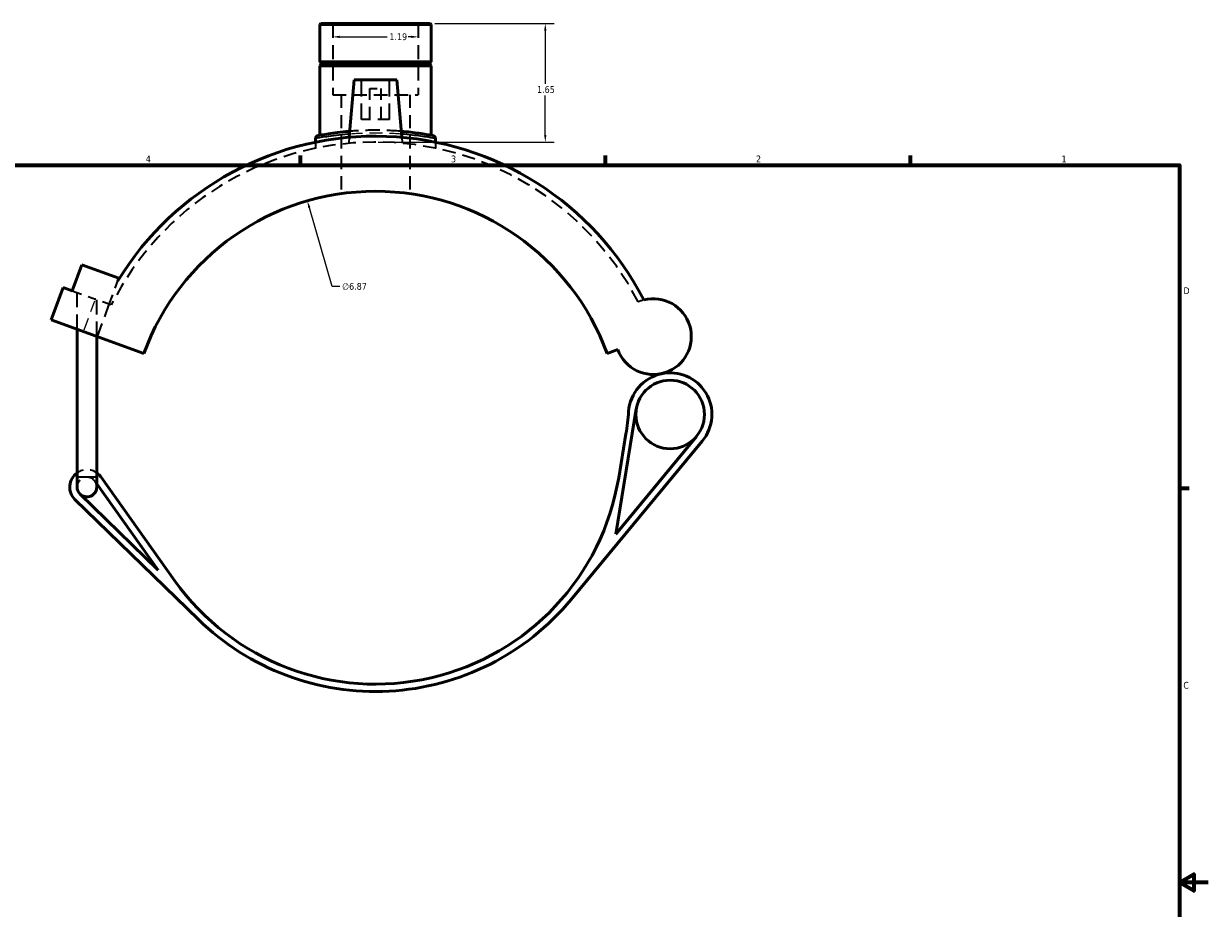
# Model space of a CAD drawing. Header units: inches. Extents: x -0.9 to 58, y -1.4 to 47.
# Tile 4 of 7: x 17.4 to 33.9, y 10.6 to 23. Entities that reach past the tile are written whole.
import ezdxf

# ---------------------------------------------------------------- set-up
doc = ezdxf.new("R2010")
doc.units = ezdxf.units.IN
doc.header["$MEASUREMENT"] = 0
doc.linetypes.add('DASHED', pattern=[0.2067, 0.1654, -0.0413])
for name, color, linetype, lineweight in [('Border (ANSI)', 7, 'Continuous', 70), ('Dimension (ANSI)', 7, 'Continuous', 25), ('Hidden (ANSI)', 7, 'DASHED', 35), ('Hidden Narrow (ANSI)', 7, 'DASHED', 25), ('Visible (ANSI)', 7, 'Continuous', 50), ('Visible Narrow (ANSI)', 7, 'Continuous', 35)]:
    doc.layers.add(name, color=color, linetype=linetype, lineweight=lineweight)
doc.styles.add('Note Text (ANSI)', font='tahoma.ttf')
doc.dimstyles.new('Default (ANSI)', dxfattribs={"dimtxt": 0.094488, "dimasz": 0.098425, "dimexe": 0.125, "dimexo": 0.0625, "dimgap": 0.031496, "dimtad": 0, "dimtih": 1, "dimtoh": 1, "dimrnd": 1e-08, "dimzin": 4, "dimdsep": 46, "dimtxsty": 'Note Text (ANSI)', "dimcen": 0.09, "dimdle": 0.393701, "dimclrd": 256, "dimclre": 256, "dimclrt": 5, "dimadec": 0, "dimazin": 1, "dimtfac": 1, "dimtofl": 0, "dimtmove": 0, "dimatfit": 3, "dimfxl": 1, "dimtolj": 1, "dimtzin": 4, "dimlwd": -1, "dimlwe": -1, "dimarcsym": 0})

# ---------------------------------------------------------------- blocks, each defined once
blk = doc.blocks.new('Borders Default Border')
at = {"layer": 'Border (ANSI)'}
for p, q in [((21.25, 21), (21.25, 21.134)), ((25.5, 21), (25.5, 21.134)), ((29.75, 21), (29.75, 21.134)), ((33.5, 16.5), (33.634, 16.5))]:
    blk.add_line(p, q, dxfattribs=at)
at = {"layer": 'Border (ANSI)', "flags": 128}
for points in [[(0.5, 1), (0.5, 21), (33.5, 21), (33.5, 1), (0.5, 1)], [(33.9, 11), (33.5, 11), (33.7, 11.115), (33.7, 10.885), (33.5, 11)]]:
    blk.add_lwpolyline(points, dxfattribs=at)
at = {"layer": 'Border (ANSI)', "color": 5, "true_color": 0x0000ff, "char_height": 0.0945, "attachment_point": 7, "style": 'Note Text (ANSI)'}
for s, insert in [('4', (19.092, 21.04)), ('3', (23.346, 21.038)), ('2', (27.596, 21.04)), ('1', (31.854, 21.04)), ('D', (33.553, 19.203)), ('C', (33.552, 13.701))]:
    blk.add_mtext(s, dxfattribs=dict(at, insert=insert))
blk = doc.blocks.new('*D6')
at = {"layer": 'Defpoints', "color": 0, "transparency": 16777216}
for p in [(21.344, 20.502), (23.242, 13.899)]:
    blk.add_point(p, dxfattribs=at)
at = {"layer": 'Dimension (ANSI)', "transparency": 16777216}
for p, q in [((21.688, 19.307), (21.372, 20.407)), ((21.797, 19.307), (21.688, 19.307))]:
    blk.add_line(p, q, dxfattribs=at)
blk.add_solid([(21.387, 20.412), (21.356, 20.403), (21.344, 20.502)], dxfattribs=at)
at = {"layer": 'Dimension (ANSI)', "color": 5, "transparency": 16777216, "insert": (21.828, 19.358), "char_height": 0.0945, "attachment_point": 1, "style": 'Note Text (ANSI)'}
blk.add_mtext('\\A1;∅6.87', dxfattribs=at)
blk = doc.blocks.new('*D7')
at = {"layer": 'Defpoints', "color": 0, "transparency": 16777216}
for p in [(21.697, 22.789), (22.89, 22.789), (22.89, 22.789)]:
    blk.add_point(p, dxfattribs=at)
at = {"layer": 'Dimension (ANSI)', "transparency": 16777216}
for p, q in [((21.796, 22.789), (22.454, 22.789)), ((22.791, 22.789), (22.75, 22.789))]:
    blk.add_line(p, q, dxfattribs=at)
for points in [[(21.796, 22.805), (21.796, 22.773), (21.697, 22.789)], [(22.791, 22.805), (22.791, 22.773), (22.89, 22.789)]]:
    blk.add_solid(points, dxfattribs=at)
at = {"layer": 'Dimension (ANSI)', "color": 5, "transparency": 16777216, "insert": (22.486, 22.838), "char_height": 0.0945, "attachment_point": 1, "style": 'Note Text (ANSI)'}
blk.add_mtext('\\A1;1.19', dxfattribs=at)
blk = doc.blocks.new('*D8')
at = {"layer": 'Defpoints', "color": 0, "transparency": 16777216}
for p in [(23.057, 22.973), (22.27, 21.322), (24.66, 21.322)]:
    blk.add_point(p, dxfattribs=at)
at = {"layer": 'Dimension (ANSI)', "transparency": 16777216}
for p, q in [((23.119, 22.973), (24.785, 22.973)), ((24.66, 22.874), (24.66, 22.133)), ((24.66, 21.421), (24.66, 21.972)), ((22.332, 21.322), (24.785, 21.322))]:
    blk.add_line(p, q, dxfattribs=at)
for points in [[(24.643, 22.874), (24.676, 22.874), (24.66, 22.973)], [(24.643, 21.421), (24.676, 21.421), (24.66, 21.322)]]:
    blk.add_solid(points, dxfattribs=at)
at = {"layer": 'Dimension (ANSI)', "color": 5, "transparency": 16777216, "insert": (24.544, 22.102), "char_height": 0.0945, "attachment_point": 1, "style": 'Note Text (ANSI)'}
blk.add_mtext('\\A1;1.65', dxfattribs=at)

msp = doc.modelspace()

# ---------------------------------------------------------------- linework, layer by layer
at = {"layer": 'Hidden (ANSI)', "ltscale": 1.197388}
for p, q in [((21.697, 22.973), (21.697, 21.983)), ((22.89, 22.973), (22.89, 21.983))]:
    msp.add_line(p, q, dxfattribs=at)
at = {"layer": 'Hidden (ANSI)', "ltscale": 1.333288}
for p, q in [((22.097, 21.638), (22.097, 22.189)), ((22.49, 21.638), (22.49, 22.189))]:
    msp.add_line(p, q, dxfattribs=at)
at = {"layer": 'Hidden (ANSI)', "ltscale": 1.132842}
msp.add_line((21.697, 21.983), (22.89, 21.983), dxfattribs=at)
at = {"layer": 'Hidden (ANSI)', "ltscale": 1.112959}
for p, q in [((21.816, 21.983), (21.816, 20.602)), ((22.77, 21.983), (22.77, 20.602))]:
    msp.add_line(p, q, dxfattribs=at)
at = {"layer": 'Hidden (ANSI)', "ltscale": 0.471064}
msp.add_line((22.215, 22.071), (22.372, 22.071), dxfattribs=at)
at = {"layer": 'Hidden (ANSI)', "ltscale": 1.047583}
for p, q in [((22.215, 21.638), (22.215, 22.071)), ((22.372, 21.638), (22.372, 22.071))]:
    msp.add_line(p, q, dxfattribs=at)
at = {"layer": 'Hidden (ANSI)', "ltscale": 0.997297}
msp.add_line((22.49, 21.638), (22.097, 21.638), dxfattribs=at)
at = {"layer": 'Hidden (ANSI)', "ltscale": 0.16018}
for p, q in [((21.459, 21.321), (21.459, 21.237)), ((23.128, 21.321), (23.128, 21.237))]:
    msp.add_line(p, q, dxfattribs=at)
at = {"layer": 'Hidden (ANSI)', "ltscale": 0.159389}
for p, q in [((21.928, 21.389), (21.921, 21.306)), ((22.659, 21.389), (22.666, 21.306))]:
    msp.add_line(p, q, dxfattribs=at)
at = {"layer": 'Hidden (ANSI)', "ltscale": 0.84087}
msp.add_line((18.584, 19.062), (18.703, 19.389), dxfattribs=at)
at = {"layer": 'Hidden (ANSI)', "ltscale": 0.830924}
msp.add_line((18.068, 19.25), (18.391, 19.133), dxfattribs=at)
at = {"layer": 'Hidden (ANSI)', "ltscale": 1.237951}
for p, q in [((18.134, 18.714), (18.134, 19.226)), ((18.409, 18.614), (18.409, 19.126))]:
    msp.add_line(p, q, dxfattribs=at)
at = {"layer": 'Hidden (ANSI)', "ltscale": 0.616536}
msp.add_line((18.584, 19.062), (18.391, 19.133), dxfattribs=at)
at = {"layer": 'Hidden (ANSI)', "ltscale": 1.163293}
msp.add_line((18.42, 18.61), (18.584, 19.062), dxfattribs=at)
at = {"layer": 'Hidden (ANSI)', "ltscale": 0.053515}
msp.add_line((18.611, 19.053), (18.584, 19.062), dxfattribs=at)
at = {"layer": 'Hidden (ANSI)', "ltscale": 0.083464}
msp.add_line((18.384, 16.593), (18.409, 16.557), dxfattribs=at)
at = {"layer": 'Hidden (ANSI)', "ltscale": 1.09594}
msp.add_arc((22.293, 17.201), 4.122, 27.3507, 153.3002, dxfattribs=at)
at = {"layer": 'Hidden (ANSI)', "ltscale": 0.158677}
msp.add_arc((26.167, 18.61), 0.528, 104.6375, 113.6753, dxfattribs=at)
at = {"layer": 'Hidden (ANSI)', "ltscale": 0.55704}
msp.add_arc((18.272, 16.514), 0.24, 55.1501, 124.8499, dxfattribs=at)
at = {"layer": 'Hidden (ANSI)', "ltscale": 0.838718}
msp.add_arc((18.272, 16.514), 0.137, 35.4169, 180, dxfattribs=at)
at = {"layer": 'Hidden (ANSI)', "ltscale": 0.161673}
msp.add_arc((18.272, 16.514), 0.137, 0, 35.4169, dxfattribs=at)
at = {"layer": 'Hidden (ANSI)', "ltscale": 1.196753}
msp.add_open_spline([(22.651, 21.472), (22.647, 21.473), (22.642, 21.473), (22.519, 21.483), (22.386, 21.488), (22.144, 21.486), (22.035, 21.481), (21.935, 21.472)], degree=3, knots=[8.673316, 8.673316, 8.673316, 8.673316, 8.712096, 8.712096, 9.707304, 9.707304, 10.548761, 10.548761, 10.548761, 10.548761], dxfattribs=at)
at = {"layer": 'Hidden Narrow (ANSI)', "ltscale": 1.046964}
msp.add_line((18.234, 18.703), (18.382, 19.11), dxfattribs=at)
at = {"layer": 'Hidden Narrow (ANSI)', "ltscale": 1.084537}
msp.add_open_spline([(21.932, 21.438), (22.033, 21.445), (22.143, 21.451), (22.39, 21.453), (22.527, 21.447), (22.651, 21.438), (22.653, 21.438), (22.654, 21.438)], degree=3, knots=[-10.52196, -10.52196, -10.52196, -10.52196, -9.707304, -9.707304, -8.712096, -8.712096, -8.700117, -8.700117, -8.700117, -8.700117], dxfattribs=at)
at = {"layer": 'Visible (ANSI)'}
for p, q in [((21.53, 22.973), (21.518, 22.961)), ((23.069, 22.961), (21.518, 22.961)), ((21.518, 22.961), (21.518, 22.442)), ((21.53, 22.973), (23.057, 22.973)), ((23.057, 22.973), (23.069, 22.961)), ((23.069, 22.961), (23.069, 22.442)), ((21.518, 22.442), (23.069, 22.442)), ((21.538, 22.423), (21.518, 22.442)), ((21.538, 22.403), (21.518, 22.383)), ((23.069, 22.383), (21.518, 22.383)), ((21.518, 22.383), (21.518, 21.417)), ((21.538, 22.423), (23.049, 22.423)), ((21.538, 22.423), (21.538, 22.403)), ((23.049, 22.403), (21.538, 22.403)), ((23.049, 22.423), (23.069, 22.442)), ((23.049, 22.423), (23.049, 22.403)), ((23.049, 22.403), (23.069, 22.383)), ((23.069, 22.383), (23.069, 21.417)), ((21.998, 22.189), (21.928, 21.389)), ((22.589, 22.189), (21.998, 22.189)), ((22.589, 22.189), (22.659, 21.389)), ((21.459, 21.376), (21.459, 21.321)), ((23.128, 21.376), (23.128, 21.321)), ((18.068, 19.25), (18.2, 19.612)), ((18.2, 19.612), (18.716, 19.424)), ((18.716, 19.424), (18.703, 19.389)), ((17.774, 18.845), (17.939, 19.297)), ((17.939, 19.297), (18.068, 19.25)), ((19.065, 18.375), (17.774, 18.845)), ((18.134, 16.654), (18.134, 18.714)), ((18.409, 16.654), (18.409, 18.614)), ((25.521, 18.375), (25.67, 18.43)), ((25.641, 15.858), (25.928, 17.603)), ((26.768, 17.22), (25.641, 15.858)), ((25.783, 17.253), (25.683, 16.643)), ((25.019, 14.945), (26.848, 17.155)), ((18.134, 16.654), (18.134, 16.514)), ((18.409, 16.514), (18.409, 16.654)), ((18.409, 16.557), (19.263, 15.357)), ((19.494, 15.21), (18.468, 16.653)), ((19.263, 15.357), (18.176, 16.415)), ((18.104, 16.341), (19.825, 14.666))]:
    msp.add_line(p, q, dxfattribs=at)
msp.add_circle((26.4, 17.525), 0.478, dxfattribs=at)
for centre, radius, start, end in [((22.293, 17.201), 4.204, 27.1889, 148.6351), ((21.494, 21.376), 0.0358, 100.8333, 180), ((23.092, 21.376), 0.0358, 0, 79.1667), ((22.293, 17.201), 3.435, 20, 160), ((26.167, 18.61), 0.528, 200, 104.6375), ((26.4, 17.525), 0.581, 102.126, 175.9227), ((26.4, 17.525), 0.581, 320.3928, 102.126), ((22.394, 17.811), 3.435, 350.6599, 355.9227), ((18.272, 16.514), 0.24, 124.8499, 225.7652), ((18.272, 16.514), 0.24, 35.4169, 55.1501), ((18.272, 16.514), 0.137, 180, 225.7652), ((18.272, 16.514), 0.137, 225.7652, 0), ((22.293, 17.201), 3.435, 215.4169, 350.6599), ((22.293, 17.201), 3.538, 225.7652, 320.3928)]:
    msp.add_arc(centre, radius, start, end, dxfattribs=at)
for points, knots in [([(21.935, 21.472), (21.931, 21.472), (21.927, 21.472), (21.81, 21.462), (21.711, 21.448), (21.563, 21.425), (21.514, 21.416), (21.49, 21.412), (21.488, 21.411), (21.488, 21.411)], [10.548761, 10.548761, 10.548761, 10.548761, 10.582888, 10.582888, 11.555274, 11.555274, 12.525716, 12.525716, 12.814719, 12.814719, 12.814719, 12.814719]), ([(23.099, 21.411), (23.099, 21.411), (23.088, 21.413), (23.032, 21.423), (22.975, 21.434), (22.83, 21.454), (22.745, 21.465), (22.651, 21.472)], [6.407359, 6.407359, 6.407359, 6.407359, 7.001984, 7.001984, 7.876477, 7.876477, 8.673316, 8.673316, 8.673316, 8.673316])]:
    msp.add_open_spline(points, degree=3, knots=knots, dxfattribs=at)
at = {"layer": 'Visible Narrow (ANSI)'}
msp.add_line((18.136, 16.654), (18.408, 16.654), dxfattribs=at)
msp.add_arc((23.092, 21.376), 0.0358, 3.9583, 75.2083, dxfattribs=at)
for points, knots in [([(21.459, 21.376), (21.459, 21.376), (21.461, 21.376), (21.486, 21.381), (21.536, 21.39), (21.69, 21.413), (21.792, 21.426), (21.917, 21.436), (21.925, 21.437), (21.932, 21.438)], [-12.814719, -12.814719, -12.814719, -12.814719, -12.525716, -12.525716, -11.555274, -11.555274, -10.582888, -10.582888, -10.52196, -10.52196, -10.52196, -10.52196]), ([(22.654, 21.438), (22.756, 21.43), (22.847, 21.419), (22.999, 21.398), (23.058, 21.388), (23.116, 21.378), (23.128, 21.376), (23.128, 21.376)], [-8.700117, -8.700117, -8.700117, -8.700117, -7.876477, -7.876477, -7.001984, -7.001984, -6.407359, -6.407359, -6.407359, -6.407359])]:
    msp.add_open_spline(points, degree=3, knots=knots, dxfattribs=at)

# ---------------------------------------------------------------- block references
msp.add_blockref('Borders Default Border', (0, 0))

# ---------------------------------------------------------------- dimensions: what is measured, and where the dimension line sits
at = {"layer": 'Dimension (ANSI)'}
for base, p1, p2, angle, override, picture, middle in [((24.66, 21.322), (23.057, 22.973), (22.27, 21.322), 90, {"dimgap": 0.031496, "dimdec": 2, "dimtol": 0, "dimlim": 0, "dimtp": 0, "dimtm": 0, "dimtdec": 2, "dimatfit": 1}, '*D8', (24.66, 22.052)), ((22.89, 22.789), (21.697, 22.789), (22.89, 22.789), 180, {"dimgap": 0.031496, "dimtih": 0, "dimtoh": 0, "dimdec": 2, "dimse1": 1, "dimse2": 1, "dimtol": 0, "dimlim": 0, "dimtp": 0, "dimtm": 0, "dimtdec": 2, "dimatfit": 1}, '*D7', (22.602, 22.789))]:
    dim = msp.add_linear_dim(base=base, p1=p1, p2=p2, angle=angle, dimstyle='Default (ANSI)', override=override, dxfattribs=at)
    dim.commit()
    dim.dimension.update_dxf_attribs({"geometry": picture, "text_midpoint": middle, "dimtype": 160})
dim = msp.add_diameter_dim_2p(p1=(23.242, 13.899), p2=(21.344, 20.502), dimstyle='Default (ANSI)', override={"dimgap": 0.031496, "dimdec": 2, "dimlfac": 1, "dimtol": 0, "dimlim": 0, "dimtp": 0, "dimtm": 0, "dimtdec": 2}, dxfattribs=at)
dim.commit()
dim.dimension.update_dxf_attribs({"geometry": '*D6', "text_midpoint": (22.001, 19.307), "dimtype": 163})

doc.saveas('drawing.dxf')
